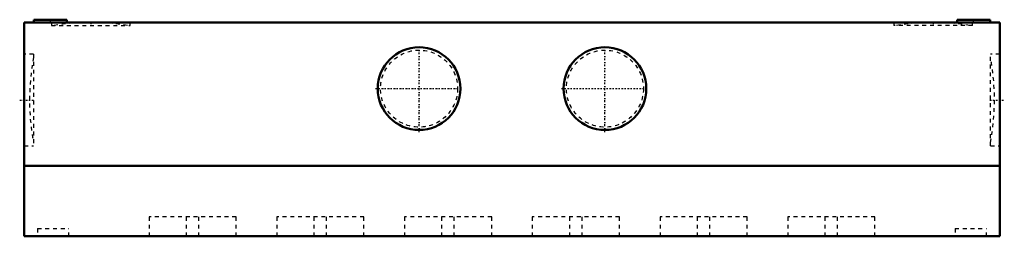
# Model space of a CAD drawing. Header units: millimetres. Extents: x -127 to 127, y 0 to 56.
import ezdxf

# ---------------------------------------------------------------- set-up
doc = ezdxf.new("R2010")
doc.units = ezdxf.units.MM
doc.linetypes.add('Center', pattern=[1.5, 0.45, -0.5, 0.05, -0.5])
doc.linetypes.add('Dashed', pattern=[2, 1, -1])
for name, color, linetype, lineweight in [('AM_0', 7, 'Continuous', 30), ('AM_3', 7, 'Dashed', 5), ('AM_7', 7, 'Center', 5)]:
    doc.layers.add(name, color=color, linetype=linetype, lineweight=lineweight)

msp = doc.modelspace()

# ---------------------------------------------------------------- linework, layer by layer
at = {"layer": 'AM_0', "color": 7, "linetype": 'Continuous', "lineweight": 50}
for p, q in [((-123.5, 56), (-123.5, 55.3)), ((-115, 56), (-123.5, 56)), ((-115, 55.3), (-115, 56)), ((115, 56), (115, 55.3)), ((123.5, 56), (115, 56)), ((123.5, 55.3), (123.5, 56)), ((-126, 55.3), (-126, 0)), ((126, 55.3), (-126, 55.3)), ((126, 55.3), (126, 0)), ((126, 18.25), (-126, 18.25)), ((126, 0), (-126, 0))]:
    msp.add_line(p, q, dxfattribs=at)
for centre in [(-24, 38.2), (24, 38.2)]:
    msp.add_circle(centre, 10.6892, dxfattribs=at)
at = {"layer": 'AM_3', "color": 6, "linetype": 'Dashed', "lineweight": 25}
for p, q in [((-118.9762, 55.3), (-118.9762, 54.55)), ((-118.9762, 54.55), (-98.6238, 54.55)), ((-98.6238, 54.55), (-98.6238, 55.3)), ((98.6238, 55.3), (98.6238, 54.55)), ((118.9762, 54.55), (98.6238, 54.55)), ((118.9762, 54.55), (118.9762, 55.3)), ((-123.6126, 47.0888), (-126, 47.0888)), ((-123.6126, 47.0888), (-123.6126, 23.4114)), ((126, 47.0888), (123.6126, 47.0888)), ((123.6126, 23.4114), (123.6126, 47.0888)), ((-126, 23.4114), (-123.6126, 23.4114)), ((123.6126, 23.4114), (126, 23.4114)), ((-93.75, 5), (-93.75, 0)), ((-71.25, 5), (-93.75, 5)), ((-84.1, 0), (-84.1, 5)), ((-80.9, 0), (-80.9, 5)), ((-71.25, 0), (-71.25, 5)), ((-60.75, 5), (-60.75, 0)), ((-38.25, 5), (-60.75, 5)), ((-51.1, 0), (-51.1, 5)), ((-47.9, 0), (-47.9, 5)), ((-38.25, 0), (-38.25, 5)), ((-27.75, 5), (-27.75, 0)), ((-5.25, 5), (-27.75, 5)), ((-18.1, 0), (-18.1, 5)), ((-14.9, 0), (-14.9, 5)), ((-5.25, 0), (-5.25, 5)), ((5.25, 5), (5.25, 0)), ((27.75, 5), (5.25, 5)), ((14.9, 0), (14.9, 5)), ((18.1, 0), (18.1, 5)), ((27.75, 0), (27.75, 5)), ((38.25, 5), (38.25, 0)), ((60.75, 5), (38.25, 5)), ((47.9, 0), (47.9, 5)), ((51.1, 0), (51.1, 5)), ((60.75, 0), (60.75, 5)), ((71.25, 5), (71.25, 0)), ((93.75, 5), (71.25, 5)), ((80.9, 0), (80.9, 5)), ((84.1, 0), (84.1, 5)), ((93.75, 0), (93.75, 5)), ((-122.55, 2), (-122.55, 0)), ((-122.55, 2), (-114.45, 2)), ((-114.45, 0), (-114.45, 2)), ((114.45, 2), (114.45, 0)), ((114.45, 2), (122.55, 2)), ((122.55, 0), (122.55, 2))]:
    msp.add_line(p, q, dxfattribs=at)
for centre in [(-24, 38.2), (24, 38.2)]:
    msp.add_circle(centre, 9.95492, dxfattribs=at)
for centre, start, end in [((-108.8, -4.7011), 80.9379452, 99.0620548), ((108.8, -4.7011), 80.9379452, 99.0620548), ((-64.6295, 35.2501), 169.4362911, 190.5637089), ((64.6295, 35.2501), 349.4362911, 10.5637089)]:
    msp.add_arc(centre, 60, start, end, dxfattribs=at)
at = {"layer": 'AM_7', "color": 4, "linetype": 'Center', "lineweight": 25}
for p, q in [((-119.25, 55.265), (-119.25, 56.035)), ((119.25, 55.265), (119.25, 56.035)), ((-108.8, 55.3375), (-108.8, 54.5125)), ((108.8, 55.3375), (108.8, 54.5125)), ((-24, 26.97634), (-24, 49.42366)), ((24, 26.97634), (24, 49.42366)), ((-35.22366, 38.2), (-12.77634, 38.2)), ((12.77634, 38.2), (35.22366, 38.2)), ((-127.16937, 35.2501), (-123.44323, 35.2501)), ((123.44323, 35.2501), (127.16937, 35.2501))]:
    msp.add_line(p, q, dxfattribs=at)

doc.saveas('drawing.dxf')
